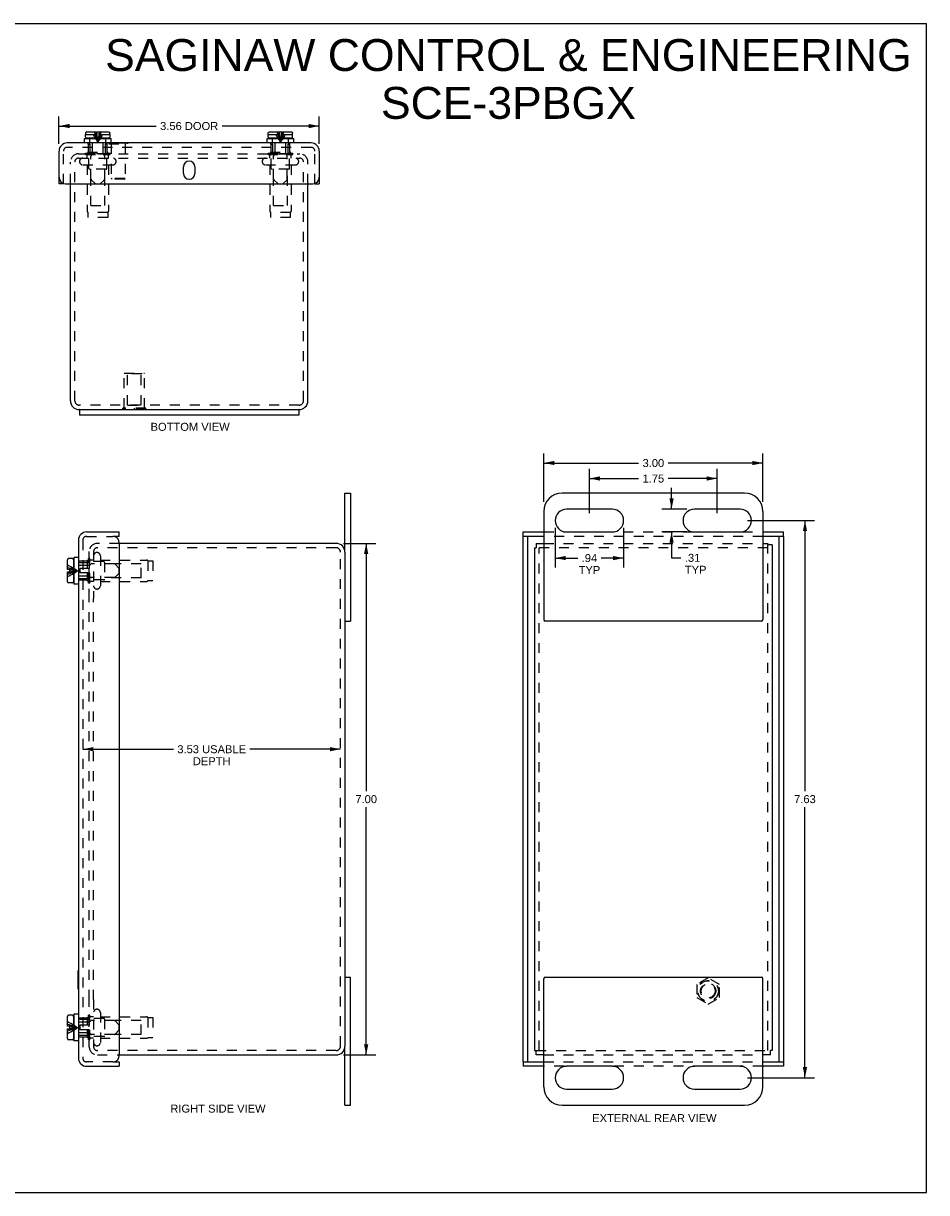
# Model space of a CAD drawing. Header units: inches. Extents: x 0 to 24.7, y 0 to 16.
# Tile 3 of 3: x 12.4 to 24.7, y 0 to 16. Entities that reach past the tile are written whole.
import ezdxf

# ---------------------------------------------------------------- set-up
doc = ezdxf.new("R2010")
doc.units = ezdxf.units.IN
doc.header["$LTSCALE"] = 1.36
doc.header["$MEASUREMENT"] = 0
doc.linetypes.add('HIDDEN', pattern=[0.2, 0.1, -0.1])
doc.layers.get('0').update_dxf_attribs({"linetype": 'CONTINUOUS'})
for name, color, linetype in [('DEFAULT_2', 8, 'HIDDEN'), ('DIMENSIONS', 7, 'CONTINUOUS'), ('DOOR_ASSEMBLY', 7, 'CONTINUOUS')]:
    doc.layers.add(name, color=color, linetype=linetype)
doc.styles.get("Standard").update_dxf_attribs({"font": 'arial.ttf'})
doc.dimstyles.new('DIMSTYLE_2', dxfattribs={"dimtxt": 0.109091, "dimasz": 0.145455, "dimexe": 0.09, "dimexo": 0.07, "dimgap": 0.0375, "dimtad": 0, "dimtih": 1, "dimtoh": 1, "dimzin": 4, "dimdsep": 46, "dimtxsty": 'Standard', "dimblk": '_FILLED', "dimblk1": '_FILLED', "dimblk2": '_FILLED', "dimcen": 0.09, "dimadec": 3, "dimazin": 1, "dimtfac": 1, "dimtdec": 3, "dimtofl": 0, "dimtmove": 0, "dimatfit": 3, "dimldrblk": '_FILLED', "dimfxl": 0, "dimtolj": 1, "dimtzin": 4, "dimarcsym": 0})

# ---------------------------------------------------------------- blocks, each defined once
blk = doc.blocks.new('_FILLED')
at = {"color": 0, "linetype": 'ByBlock'}
blk.add_solid([(0, 0), (-1, 0.2), (-1, -0.2)], dxfattribs=at)
blk = doc.blocks.new('*D3')
at = {"layer": 'DIMENSIONS', "color": 2, "linetype": 'Continuous'}
for p, q in [((12.851, 14.353), (12.851, 14.726)), ((16.414, 14.353), (16.414, 14.726)), ((12.851, 14.595), (14.18, 14.595)), ((16.414, 14.595), (15.085, 14.595))]:
    blk.add_line(p, q, dxfattribs=at)
at = {"layer": 'DIMENSIONS', "color": 2, "linetype": 'Continuous', "xscale": 0.1454545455, "yscale": 0.1454545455, "zscale": 0.1454545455, "rotation": 180}
blk.add_blockref('_FILLED', (12.851, 14.595), dxfattribs=at)
at = {"layer": 'DIMENSIONS', "color": 2, "linetype": 'Continuous', "xscale": 0.1454545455, "yscale": 0.1454545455, "zscale": 0.1454545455}
blk.add_blockref('_FILLED', (16.414, 14.595), dxfattribs=at)
at = {"layer": 'DIMENSIONS', "color": 2, "linetype": 'Continuous', "insert": (14.633, 14.65), "char_height": 0.1091, "width": 0.79527, "attachment_point": 2, "line_spacing_factor": 0.9}
blk.add_mtext('3.56 DOOR', dxfattribs=at)
blk = doc.blocks.new('*D4')
at = {"layer": 'DIMENSIONS', "color": 2, "linetype": 'Continuous'}
for p, q in [((19.487, 9.455), (19.487, 10.115)), ((22.487, 9.455), (22.487, 10.115)), ((19.487, 9.984), (20.784, 9.984)), ((22.487, 9.984), (21.189, 9.984))]:
    blk.add_line(p, q, dxfattribs=at)
at = {"layer": 'DIMENSIONS', "color": 2, "linetype": 'Continuous', "xscale": 0.1454545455, "yscale": 0.1454545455, "zscale": 0.1454545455, "rotation": 180}
blk.add_blockref('_FILLED', (19.487, 9.984), dxfattribs=at)
at = {"layer": 'DIMENSIONS', "color": 2, "linetype": 'Continuous', "xscale": 0.1454545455, "yscale": 0.1454545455, "zscale": 0.1454545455}
blk.add_blockref('_FILLED', (22.487, 9.984), dxfattribs=at)
at = {"layer": 'DIMENSIONS', "color": 2, "linetype": 'Continuous', "insert": (20.987, 10.038), "char_height": 0.1091, "width": 0.29645, "attachment_point": 2, "line_spacing_factor": 0.9}
blk.add_mtext('3.00', dxfattribs=at)
blk = doc.blocks.new('*D5')
at = {"layer": 'DIMENSIONS', "color": 2, "linetype": 'Continuous'}
for p, q in [((19.643, 9.095), (19.643, 8.552)), ((20.58, 9.095), (20.58, 8.552)), ((19.643, 8.683), (19.951, 8.683)), ((20.58, 8.683), (20.272, 8.683))]:
    blk.add_line(p, q, dxfattribs=at)
at = {"layer": 'DIMENSIONS', "color": 2, "linetype": 'Continuous', "xscale": 0.1454545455, "yscale": 0.1454545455, "zscale": 0.1454545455, "rotation": 180}
blk.add_blockref('_FILLED', (19.643, 8.683), dxfattribs=at)
at = {"layer": 'DIMENSIONS', "color": 2, "linetype": 'Continuous', "xscale": 0.1454545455, "yscale": 0.1454545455, "zscale": 0.1454545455}
blk.add_blockref('_FILLED', (20.58, 8.683), dxfattribs=at)
at = {"layer": 'DIMENSIONS', "color": 2, "linetype": 'Continuous', "insert": (20.112, 8.738), "char_height": 0.1091, "width": 0.29564, "attachment_point": 2, "line_spacing_factor": 0.9}
blk.add_mtext('.94\\PTYP', dxfattribs=at)
blk = doc.blocks.new('*D6')
at = {"layer": 'DIMENSIONS', "color": 2, "linetype": 'Continuous'}
for p, q in [((21.236, 9.353), (21.236, 9.644)), ((21.447, 9.353), (21.105, 9.353)), ((21.447, 9.041), (21.105, 9.041)), ((21.236, 9.041), (21.236, 8.686)), ((21.236, 8.686), (21.363, 8.686))]:
    blk.add_line(p, q, dxfattribs=at)
at = {"layer": 'DIMENSIONS', "color": 2, "linetype": 'Continuous', "xscale": 0.1454545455, "yscale": 0.1454545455, "zscale": 0.1454545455}
for p, rotation in [((21.236, 9.353), 270), ((21.236, 9.041), 90)]:
    blk.add_blockref('_FILLED', p, dxfattribs=dict(at, rotation=rotation))
at = {"layer": 'DIMENSIONS', "color": 2, "linetype": 'Continuous', "insert": (21.418, 8.741), "char_height": 0.1091, "width": 0.29564, "attachment_point": 1, "line_spacing_factor": 0.9}
blk.add_mtext('.31\\PTYP', dxfattribs=at)
blk = doc.blocks.new('*D7')
at = {"layer": 'DIMENSIONS', "color": 2, "linetype": 'Continuous'}
for p, q in [((16.747, 8.884), (17.187, 8.884)), ((17.056, 8.884), (17.056, 5.493)), ((17.056, 1.884), (17.056, 5.275)), ((16.747, 1.884), (17.187, 1.884))]:
    blk.add_line(p, q, dxfattribs=at)
at = {"layer": 'DIMENSIONS', "color": 2, "linetype": 'Continuous', "xscale": 0.1454545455, "yscale": 0.1454545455, "zscale": 0.1454545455}
for p, rotation in [((17.056, 8.884), 90), ((17.056, 1.884), 270)]:
    blk.add_blockref('_FILLED', p, dxfattribs=dict(at, rotation=rotation))
at = {"layer": 'DIMENSIONS', "color": 2, "linetype": 'Continuous', "insert": (17.056, 5.439), "char_height": 0.1091, "width": 0.29645, "attachment_point": 2, "line_spacing_factor": 0.9}
blk.add_mtext('7.00', dxfattribs=at)
blk = doc.blocks.new('*D8')
at = {"layer": 'DIMENSIONS', "color": 2, "linetype": 'Continuous'}
for p, q in [((13.177, 6.068), (14.417, 6.068)), ((16.705, 6.068), (15.465, 6.068))]:
    blk.add_line(p, q, dxfattribs=at)
at = {"layer": 'DIMENSIONS', "color": 2, "linetype": 'Continuous', "xscale": 0.1454545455, "yscale": 0.1454545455, "zscale": 0.1454545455, "rotation": 180}
blk.add_blockref('_FILLED', (13.177, 6.068), dxfattribs=at)
at = {"layer": 'DIMENSIONS', "color": 2, "linetype": 'Continuous', "xscale": 0.1454545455, "yscale": 0.1454545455, "zscale": 0.1454545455}
blk.add_blockref('_FILLED', (16.705, 6.068), dxfattribs=at)
at = {"layer": 'DIMENSIONS', "color": 2, "linetype": 'Continuous', "insert": (14.941, 6.122), "char_height": 0.10909, "width": 0.93883, "attachment_point": 2, "line_spacing_factor": 0.9}
blk.add_mtext('3.53 USABLE\\PDEPTH', dxfattribs=at)
blk = doc.blocks.new('*D10')
at = {"layer": 'DIMENSIONS', "color": 2, "linetype": 'Continuous'}
for p, q in [((22.276, 9.197), (23.193, 9.197)), ((23.062, 9.197), (23.062, 5.493)), ((23.062, 1.572), (23.062, 5.275)), ((22.276, 1.572), (23.193, 1.572))]:
    blk.add_line(p, q, dxfattribs=at)
at = {"layer": 'DIMENSIONS', "color": 2, "linetype": 'Continuous', "xscale": 0.1454545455, "yscale": 0.1454545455, "zscale": 0.1454545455}
for p, rotation in [((23.062, 9.197), 90), ((23.062, 1.572), 270)]:
    blk.add_blockref('_FILLED', p, dxfattribs=dict(at, rotation=rotation))
at = {"layer": 'DIMENSIONS', "color": 2, "linetype": 'Continuous', "insert": (23.062, 5.439), "char_height": 0.1091, "width": 0.29645, "attachment_point": 2, "line_spacing_factor": 0.9}
blk.add_mtext('7.63', dxfattribs=at)
blk = doc.blocks.new('*D11')
at = {"layer": 'DIMENSIONS', "color": 2, "linetype": 'Continuous'}
for p, q in [((20.112, 9.299), (20.112, 9.903)), ((20.112, 9.772), (20.784, 9.772)), ((21.862, 9.772), (21.189, 9.772)), ((21.862, 9.299), (21.862, 9.903))]:
    blk.add_line(p, q, dxfattribs=at)
at = {"layer": 'DIMENSIONS', "color": 2, "linetype": 'Continuous', "xscale": 0.1454545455, "yscale": 0.1454545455, "zscale": 0.1454545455, "rotation": 180}
blk.add_blockref('_FILLED', (20.112, 9.772), dxfattribs=at)
at = {"layer": 'DIMENSIONS', "color": 2, "linetype": 'Continuous', "xscale": 0.1454545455, "yscale": 0.1454545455, "zscale": 0.1454545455}
blk.add_blockref('_FILLED', (21.862, 9.772), dxfattribs=at)
at = {"layer": 'DIMENSIONS', "color": 2, "linetype": 'Continuous', "insert": (20.987, 9.826), "char_height": 0.1091, "width": 0.29645, "attachment_point": 2, "line_spacing_factor": 0.9}
blk.add_mtext('1.75', dxfattribs=at)

msp = doc.modelspace()

# ---------------------------------------------------------------- linework, layer by layer
at = {"color": 7, "linetype": 'Continuous'}
for p, q in [((0, 16), (24.7273, 16)), ((24.7273, 0), (24.7273, 16)), ((13.1326, 10.7157), (16.1326, 10.7157)), ((13.1326, 10.7157), (13.1326, 10.6407)), ((16.1326, 10.7157), (16.1326, 10.6407)), ((16.7647, 8.7643), (16.7647, 9.5718)), ((16.7647, 9.5718), (16.8397, 9.5718)), ((19.3616, 8.8243), (19.3836, 8.8243)), ((19.3836, 8.8843), (19.3836, 8.8243)), ((22.5516, 8.8843), (22.5516, 8.8623)), ((22.6116, 8.8623), (22.5516, 8.8623)), ((16.7647, 7.8218), (16.8397, 7.8218)), ((16.7647, 2.9468), (16.8397, 2.9468)), ((16.7647, 1.1968), (16.7647, 2.0043)), ((19.3616, 1.9443), (19.3836, 1.9443)), ((19.3836, 1.8843), (19.3836, 1.9443)), ((22.6116, 1.9443), (22.5896, 1.9443)), ((22.5896, 1.8843), (22.5896, 1.9443)), ((16.7647, 1.1968), (16.8397, 1.1968)), ((0, 0), (24.7273, 0))]:
    msp.add_line(p, q, dxfattribs=at)
at = {"color": 3, "linetype": 'Continuous'}
for p, q in [((13.0076, 10.8357), (13.0076, 13.8037)), ((16.2576, 10.8357), (16.2576, 13.8037)), ((13.1326, 10.7157), (13.1276, 10.7157)), ((16.1326, 10.6407), (13.1326, 10.6407)), ((16.1376, 10.7157), (16.1326, 10.7157)), ((16.8397, 9.5718), (16.8397, 7.8218)), ((22.2366, 9.5718), (19.7366, 9.5718)), ((19.4866, 9.3218), (19.4866, 7.8418)), ((20.4241, 9.3531), (19.7991, 9.3531)), ((22.1741, 9.3531), (21.5491, 9.3531)), ((22.4866, 9.3218), (22.4866, 7.8418)), ((19.7991, 9.0406), (20.4241, 9.0406)), ((21.5491, 9.0406), (22.1741, 9.0406)), ((16.6447, 8.8843), (13.6767, 8.8843)), ((19.3616, 8.8243), (19.3616, 1.9443)), ((19.3836, 8.8843), (19.4866, 8.8843)), ((22.4866, 8.8843), (22.5516, 8.8843)), ((22.6116, 8.8623), (22.6116, 1.9443)), ((16.7647, 8.7643), (16.7647, 2.0043)), ((22.4666, 7.8218), (19.5066, 7.8218)), ((16.8397, 1.1968), (16.8397, 2.9468)), ((19.4866, 1.4468), (19.4866, 2.9268)), ((19.5066, 2.9468), (22.4666, 2.9468)), ((22.4866, 1.4468), (22.4866, 2.9268)), ((13.6767, 1.8843), (16.6447, 1.8843)), ((19.4866, 1.8843), (19.3836, 1.8843)), ((22.5896, 1.8843), (22.4866, 1.8843)), ((20.4241, 1.7281), (19.7991, 1.7281)), ((22.1741, 1.7281), (21.5491, 1.7281)), ((19.7991, 1.4156), (20.4241, 1.4156)), ((21.5491, 1.4156), (22.1741, 1.4156)), ((19.7366, 1.1968), (22.2366, 1.1968))]:
    msp.add_line(p, q, dxfattribs=at)
for centre, radius, start, end in [((13.1276, 10.8357), 0.12, 180, 270), ((16.1376, 10.8357), 0.12, 270, 360), ((19.7366, 9.3218), 0.25, 90, 180), ((22.2366, 9.3218), 0.25, 0, 90), ((19.7991, 9.1968), 0.1562, 90, 270), ((20.4241, 9.1968), 0.1562, 270, 90), ((21.5491, 9.1968), 0.1562, 90, 270), ((22.1741, 9.1968), 0.1562, 270, 90), ((16.6447, 8.7643), 0.12, 0, 90), ((19.5066, 7.8418), 0.02, 180, 270), ((22.4666, 7.8418), 0.02, 270, 360), ((19.5066, 2.9268), 0.02, 90, 180), ((22.4666, 2.9268), 0.02, 0, 90), ((16.6447, 2.0043), 0.12, 270, 360), ((19.7991, 1.5718), 0.1562, 90, 270), ((20.4241, 1.5718), 0.1562, 270, 90), ((21.5491, 1.5718), 0.1562, 90, 270), ((22.1741, 1.5718), 0.1562, 270, 90), ((19.7366, 1.4468), 0.25, 180, 270), ((22.2366, 1.4468), 0.25, 270, 360)]:
    msp.add_arc(centre, radius, start, end, dxfattribs=at)
at = {"layer": 'DEFAULT_2', "color": 8, "linetype": 'HIDDEN'}
for p, q in [((13.0076, 13.8037), (13.0076, 14.1007)), ((13.0676, 10.8357), (13.0676, 14.1007)), ((13.1196, 14.2157), (16.1456, 14.2157)), ((13.1196, 14.1557), (16.1456, 14.1557)), ((13.2126, 14.2077), (13.2126, 14.2257)), ((13.2126, 14.2257), (13.5526, 14.2257)), ((13.2126, 14.2077), (13.5526, 14.2077)), ((13.2366, 14.1557), (13.2366, 14.1977)), ((13.2576, 14.0157), (13.2576, 14.2257)), ((13.5076, 14.0157), (13.5076, 14.2257)), ((13.5286, 14.1557), (13.5286, 14.1977)), ((13.5526, 14.2077), (13.5526, 14.2257)), ((15.7126, 14.2077), (15.7126, 14.2257)), ((15.7126, 14.2257), (16.0526, 14.2257)), ((15.7126, 14.2077), (16.0526, 14.2077)), ((15.7366, 14.1557), (15.7366, 14.1977)), ((15.7576, 14.0157), (15.7576, 14.2257)), ((16.0076, 14.0157), (16.0076, 14.2257)), ((16.0286, 14.1557), (16.0286, 14.1977)), ((16.0526, 14.2077), (16.0526, 14.2257)), ((16.1976, 10.8357), (16.1976, 14.1007)), ((16.2576, 13.8037), (16.2576, 14.1007)), ((13.1789, 14.0632), (13.5864, 14.0632)), ((13.2366, 14.0632), (13.2366, 13.43)), ((13.4976, 14.0057), (13.2676, 14.0057)), ((13.2876, 13.5057), (13.2876, 14.0057)), ((13.4776, 13.5057), (13.4776, 14.0057)), ((13.5286, 14.0632), (13.5286, 13.43)), ((15.6789, 14.0632), (16.0864, 14.0632)), ((15.7366, 14.0632), (15.7366, 13.43)), ((15.9976, 14.0057), (15.7676, 14.0057)), ((15.7876, 13.5057), (15.7876, 14.0057)), ((15.9776, 13.5057), (15.9776, 14.0057)), ((16.0286, 14.0632), (16.0286, 13.43)), ((13.2876, 13.5057), (13.4776, 13.5057)), ((15.7876, 13.5057), (15.9776, 13.5057)), ((13.2476, 13.4122), (13.2476, 13.3432)), ((13.5176, 13.4122), (13.2476, 13.4122)), ((13.5176, 13.3432), (13.2476, 13.3432)), ((13.5176, 13.4122), (13.5176, 13.3432)), ((16.0176, 13.4122), (15.7476, 13.4122)), ((15.7476, 13.4122), (15.7476, 13.3432)), ((16.0176, 13.3432), (15.7476, 13.3432)), ((16.0176, 13.4122), (16.0176, 13.3432)), ((13.7426, 11.2153), (14.0226, 11.2153)), ((13.7426, 10.7363), (13.7426, 11.2153)), ((13.7876, 11.2053), (13.7776, 11.2153)), ((13.9776, 11.2053), (13.7876, 11.2053)), ((13.7876, 10.7778), (13.7876, 11.2053)), ((13.9776, 11.2053), (13.9876, 11.2153)), ((13.9776, 10.7778), (13.9776, 11.2053)), ((14.0226, 10.7363), (14.0226, 11.2153)), ((16.1376, 10.7757), (13.1276, 10.7757)), ((14.0386, 10.7363), (13.7266, 10.7363)), ((13.7266, 10.7153), (13.7266, 10.7363)), ((13.7876, 10.7778), (13.9776, 10.7778)), ((13.8826, 10.7153), (13.8826, 10.7363)), ((14.0386, 10.7153), (14.0386, 10.7363)), ((14.0386, 10.7153), (13.7266, 10.7153)), ((13.6767, 8.8843), (13.3767, 8.8843)), ((13.3797, 8.8243), (13.3767, 8.8243)), ((16.6447, 8.8243), (13.3797, 8.8243)), ((22.5516, 8.8243), (19.3836, 8.8243)), ((19.4216, 1.9443), (19.4216, 8.8243)), ((19.4866, 8.8843), (22.4866, 8.8843)), ((22.5516, 1.9443), (22.5516, 8.8623)), ((13.2547, 8.3393), (13.2547, 8.6793)), ((13.2727, 8.6793), (13.2547, 8.6793)), ((13.2647, 8.1282), (13.2647, 8.7723)), ((13.2727, 8.3393), (13.2727, 8.6793)), ((13.3247, 8.6553), (13.2827, 8.6553)), ((13.3247, 8.7723), (13.3247, 8.1282)), ((13.4172, 8.7131), (13.4172, 8.3056)), ((13.4172, 8.6553), (14.0504, 8.6553)), ((14.0682, 8.6443), (14.0682, 8.3743)), ((14.0682, 8.6443), (14.1372, 8.6443)), ((14.1372, 8.6443), (14.1372, 8.3743)), ((16.7047, 2.0043), (16.7047, 8.7643)), ((13.4647, 8.6343), (13.2547, 8.6343)), ((13.4747, 8.6243), (13.4747, 8.3943)), ((13.9747, 8.6043), (13.4747, 8.6043)), ((13.9747, 8.4143), (13.9747, 8.6043)), ((13.4647, 8.3843), (13.2547, 8.3843)), ((13.2727, 8.3393), (13.2547, 8.3393)), ((13.3247, 8.3633), (13.2827, 8.3633)), ((13.4172, 8.3633), (14.0504, 8.3633)), ((13.9747, 8.4143), (13.4747, 8.4143)), ((14.0682, 8.3743), (14.1372, 8.3743)), ((13.2647, 2.6406), (13.2647, 8.1281)), ((13.3247, 2.6406), (13.3247, 8.1281)), ((21.7366, 2.9395), (21.5806, 2.8494)), ((21.8926, 2.8494), (21.7366, 2.9395)), ((21.5806, 2.8494), (21.5806, 2.6693)), ((21.8926, 2.6693), (21.8926, 2.8494)), ((13.2647, 1.9963), (13.2647, 2.6405)), ((13.3247, 2.6405), (13.3247, 1.9963)), ((21.5806, 2.6693), (21.7366, 2.5792)), ((21.7366, 2.5792), (21.8926, 2.6693)), ((13.2727, 2.4293), (13.2547, 2.4293)), ((13.2547, 2.0893), (13.2547, 2.4293)), ((13.2727, 2.0893), (13.2727, 2.4293)), ((13.3247, 2.4053), (13.2827, 2.4053)), ((13.4172, 2.4631), (13.4172, 2.0556)), ((13.4172, 2.4053), (14.0504, 2.4053)), ((13.4647, 2.3843), (13.2547, 2.3843)), ((13.4747, 2.3743), (13.4747, 2.1443)), ((13.9747, 2.3543), (13.4747, 2.3543)), ((13.9747, 2.1643), (13.9747, 2.3543)), ((14.0682, 2.3943), (14.1372, 2.3943)), ((14.0682, 2.3943), (14.0682, 2.1243)), ((14.1372, 2.3943), (14.1372, 2.1243)), ((13.4647, 2.1343), (13.2547, 2.1343)), ((13.2727, 2.0893), (13.2547, 2.0893)), ((13.3247, 2.1133), (13.2827, 2.1133)), ((13.4172, 2.1133), (14.0504, 2.1133)), ((13.9747, 2.1643), (13.4747, 2.1643)), ((14.0682, 2.1243), (14.1372, 2.1243)), ((13.3767, 1.9443), (13.3797, 1.9443)), ((16.6447, 1.9443), (13.3797, 1.9443)), ((19.3836, 1.9443), (22.5896, 1.9443)), ((13.3767, 1.8843), (13.6767, 1.8843)), ((19.4866, 1.8843), (22.4866, 1.8843))]:
    msp.add_line(p, q, dxfattribs=at)
for radius in [0.1421, 0.14, 0.105, 0.095]:
    msp.add_circle((21.7366, 2.7593), radius, dxfattribs=at)
for centre, radius, start, end in [((13.1196, 14.1037), 0.112, 90, 180), ((13.1196, 14.1037), 0.052, 90, 180), ((13.1789, 14.1094), 0.0462, 90, 270), ((13.2266, 14.1977), 0.01, 0, 90), ((13.5386, 14.1977), 0.01, 90, 180), ((13.5864, 14.1094), 0.0462, 270, 90), ((15.6789, 14.1094), 0.0462, 90, 270), ((15.7266, 14.1977), 0.01, 0, 90), ((16.0386, 14.1977), 0.01, 90, 180), ((16.0864, 14.1094), 0.0462, 270, 90), ((16.1456, 14.1037), 0.112, 0, 90), ((16.1456, 14.1037), 0.052, 0, 90), ((13.2676, 14.0157), 0.01, 180, 270), ((13.4976, 14.0157), 0.01, 270, 360), ((15.7676, 14.0157), 0.01, 180, 270), ((15.9976, 14.0157), 0.01, 270, 360), ((13.2566, 13.43), 0.02, 180, 243.25632), ((13.5086, 13.43), 0.02, 296.74368, 360), ((15.7566, 13.43), 0.02, 180, 243.25632), ((16.0086, 13.43), 0.02, 296.74368, 360), ((13.1276, 10.8357), 0.06, 180, 270), ((16.1376, 10.8357), 0.06, 270, 360), ((13.3767, 8.7723), 0.112, 90, 180), ((13.3767, 8.7723), 0.052, 90, 180), ((16.6447, 8.7643), 0.06, 0, 90), ((13.2827, 8.6653), 0.01, 180.00004, 270), ((13.371, 8.7131), 0.0462, 0, 180), ((14.0504, 8.6353), 0.02, 26.74368, 90), ((13.4647, 8.6243), 0.01, 359.99997, 90), ((13.2827, 8.3533), 0.01, 90, 179.99996), ((13.4647, 8.3943), 0.01, 270, 0.00003), ((14.0504, 8.3833), 0.02, 270, 333.25632), ((13.371, 8.3056), 0.0462, 180, 360), ((13.2827, 2.4153), 0.01, 180.00004, 270), ((13.371, 2.4631), 0.0462, 0, 180), ((14.0504, 2.3853), 0.02, 26.74368, 90), ((13.4647, 2.3743), 0.01, 359.99997, 90), ((13.2827, 2.1033), 0.01, 90, 179.99996), ((13.4647, 2.1443), 0.01, 270, 0.00003), ((14.0504, 2.1333), 0.02, 270, 333.25632), ((13.3767, 1.9963), 0.112, 180, 270), ((13.371, 2.0556), 0.0462, 180, 360), ((13.3767, 1.9963), 0.052, 180, 270), ((16.6447, 2.0043), 0.06, 270, 360)]:
    msp.add_arc(centre, radius, start, end, dxfattribs=at)
at = {"layer": 'DOOR_ASSEMBLY', "color": 7, "linetype": 'Continuous'}
for p, q in [((13.2016, 14.3637), (13.2016, 14.4262)), ((13.2016, 14.4262), (13.5636, 14.4262)), ((13.2156, 14.4462), (13.2156, 14.4812)), ((13.2156, 14.4812), (13.2164, 14.4812)), ((13.2164, 14.4812), (13.2164, 14.4992)), ((13.5346, 14.4312), (13.2306, 14.4312)), ((13.2315, 14.5142), (13.5337, 14.5142)), ((13.3096, 14.4262), (13.3096, 14.4312)), ((13.4556, 14.4262), (13.4556, 14.4312)), ((13.5488, 14.4812), (13.5488, 14.4992)), ((13.5488, 14.4812), (13.5496, 14.4812)), ((13.5496, 14.4462), (13.5496, 14.4812)), ((13.5636, 14.3637), (13.5636, 14.4262)), ((15.7016, 14.3637), (15.7016, 14.4262)), ((15.7016, 14.4262), (16.0636, 14.4262)), ((15.7156, 14.4462), (15.7156, 14.4812)), ((15.7156, 14.4812), (15.7164, 14.4812)), ((15.7164, 14.4812), (15.7164, 14.4992)), ((16.0346, 14.4312), (15.7306, 14.4312)), ((15.7315, 14.5142), (16.0337, 14.5142)), ((15.8096, 14.4262), (15.8096, 14.4312)), ((15.9556, 14.4262), (15.9556, 14.4312)), ((16.0488, 14.4812), (16.0488, 14.4992)), ((16.0488, 14.4812), (16.0496, 14.4812)), ((16.0496, 14.4462), (16.0496, 14.4812)), ((16.0636, 14.3637), (16.0636, 14.4262)), ((13.5636, 14.3677), (13.7894, 14.3677)), ((13.7894, 14.3677), (13.7894, 14.3637)), ((12.9114, 13.8037), (12.8514, 13.8037)), ((16.3539, 13.8037), (16.4139, 13.8037)), ((13.6767, 8.9806), (13.5867, 8.9806)), ((13.6767, 8.9806), (13.6767, 9.0406)), ((19.2053, 8.9806), (19.2053, 9.0406)), ((19.4866, 8.9806), (19.2053, 8.9806)), ((19.2653, 8.9806), (19.2653, 1.7881)), ((22.7678, 8.9806), (22.4866, 8.9806)), ((22.7078, 1.7881), (22.7078, 8.9806)), ((22.7678, 8.9806), (22.7678, 9.0406)), ((12.9662, 8.5258), (12.9662, 8.6613)), ((13.0342, 8.6763), (12.9812, 8.6763)), ((13.0492, 8.6613), (13.0492, 8.3573)), ((13.0542, 8.6903), (13.0542, 8.3283)), ((13.1167, 8.6903), (13.0542, 8.6903)), ((12.9992, 8.5258), (12.9662, 8.5258)), ((12.9662, 8.3573), (12.9662, 8.4928)), ((12.9662, 8.4928), (12.9992, 8.4928)), ((12.9992, 8.4928), (12.9992, 8.5258)), ((13.0542, 8.5823), (13.0492, 8.5823)), ((13.0342, 8.3423), (12.9812, 8.3423)), ((13.0542, 8.4363), (13.0492, 8.4363)), ((13.1167, 8.3283), (13.0542, 8.3283)), ((13.1127, 3.0411), (13.1167, 3.0411)), ((13.1127, 2.7851), (13.1127, 3.0411)), ((13.1127, 2.7851), (13.1167, 2.7851)), ((12.9662, 2.2758), (12.9662, 2.4113)), ((13.0342, 2.4263), (12.9812, 2.4263)), ((13.0492, 2.4113), (13.0492, 2.1073)), ((13.1167, 2.4403), (13.0542, 2.4403)), ((13.0542, 2.4403), (13.0542, 2.0783)), ((12.9992, 2.2758), (12.9662, 2.2758)), ((12.9662, 2.2428), (12.9992, 2.2428)), ((12.9662, 2.1073), (12.9662, 2.2428)), ((12.9992, 2.2428), (12.9992, 2.2758)), ((13.0542, 2.3323), (13.0492, 2.3323)), ((13.0342, 2.0923), (12.9812, 2.0923)), ((13.0542, 2.1863), (13.0492, 2.1863)), ((13.1167, 2.0783), (13.0542, 2.0783)), ((13.5867, 1.7881), (13.6767, 1.7881)), ((13.6767, 1.7881), (13.6767, 1.7281)), ((19.2053, 1.7881), (19.4866, 1.7881)), ((19.2053, 1.7881), (19.2053, 1.7281)), ((22.4866, 1.7881), (22.7678, 1.7881)), ((22.7678, 1.7881), (22.7678, 1.7281))]:
    msp.add_line(p, q, dxfattribs=at)
at = {"layer": 'DOOR_ASSEMBLY', "color": 8, "linetype": 'HIDDEN'}
for p, q in [((13.2164, 14.4812), (13.35, 14.4812)), ((13.2176, 14.5049), (13.2176, 14.5049)), ((13.2182, 14.5063), (13.2182, 14.5062)), ((13.219, 14.5075), (13.219, 14.5075)), ((13.2199, 14.5087), (13.2199, 14.5087)), ((13.2209, 14.5098), (13.2209, 14.5098)), ((13.222, 14.5108), (13.222, 14.5108)), ((13.2232, 14.5117), (13.2232, 14.5117)), ((13.2244, 14.5124), (13.2244, 14.5124)), ((13.2258, 14.513), (13.2258, 14.513)), ((13.23, 14.5141), (13.2286, 14.5139)), ((13.2726, 14.3462), (13.2726, 14.4262)), ((13.3096, 14.2184), (13.3096, 14.4262)), ((13.337, 14.4456), (13.3475, 14.4282)), ((13.4176, 14.4863), (13.4152, 14.4812)), ((13.4152, 14.4812), (13.5488, 14.4812)), ((13.4282, 14.4456), (13.4177, 14.4282)), ((13.4556, 14.2184), (13.4556, 14.4262)), ((13.4926, 14.3462), (13.4926, 14.4262)), ((13.5395, 14.513), (13.5395, 14.513)), ((13.5408, 14.5124), (13.5408, 14.5124)), ((13.5421, 14.5117), (13.5421, 14.5117)), ((13.5433, 14.5108), (13.5433, 14.5108)), ((13.5444, 14.5098), (13.5444, 14.5098)), ((13.5454, 14.5087), (13.5454, 14.5087)), ((13.5463, 14.5075), (13.5463, 14.5075)), ((13.547, 14.5062), (13.547, 14.5063)), ((13.5477, 14.5049), (13.5477, 14.5049)), ((13.5487, 14.5006), (13.5485, 14.5021)), ((15.7164, 14.4812), (15.85, 14.4812)), ((15.7176, 14.5049), (15.7176, 14.5049)), ((15.7182, 14.5063), (15.7182, 14.5062)), ((15.719, 14.5075), (15.719, 14.5075)), ((15.7199, 14.5087), (15.7199, 14.5087)), ((15.7209, 14.5098), (15.7209, 14.5098)), ((15.722, 14.5108), (15.722, 14.5108)), ((15.7232, 14.5117), (15.7232, 14.5117)), ((15.7244, 14.5124), (15.7244, 14.5124)), ((15.7258, 14.513), (15.7258, 14.513)), ((15.73, 14.5141), (15.7286, 14.5139)), ((15.7726, 14.3462), (15.7726, 14.4262)), ((15.8096, 14.2184), (15.8096, 14.4262)), ((15.837, 14.4456), (15.8475, 14.4282)), ((15.9176, 14.4863), (15.9152, 14.4812)), ((15.9152, 14.4812), (16.0488, 14.4812)), ((15.9282, 14.4456), (15.9177, 14.4282)), ((15.9556, 14.2184), (15.9556, 14.4262)), ((15.9926, 14.3462), (15.9926, 14.4262)), ((16.0352, 14.5141), (16.0352, 14.5141)), ((16.0395, 14.513), (16.0395, 14.513)), ((16.0408, 14.5124), (16.0408, 14.5124)), ((16.0421, 14.5117), (16.0421, 14.5117)), ((16.0433, 14.5108), (16.0433, 14.5108)), ((16.0444, 14.5098), (16.0444, 14.5098)), ((16.0454, 14.5087), (16.0454, 14.5087)), ((16.0463, 14.5075), (16.0463, 14.5075)), ((16.047, 14.5062), (16.047, 14.5063)), ((16.0477, 14.5049), (16.0477, 14.5049)), ((16.0487, 14.5006), (16.0485, 14.5021)), ((12.9114, 13.8037), (12.9114, 14.2517)), ((16.3019, 14.3037), (12.9634, 14.3037)), ((13.2526, 14.3462), (13.2526, 14.3637)), ((13.2526, 14.3462), (13.2768, 14.3462)), ((13.2561, 14.2387), (13.2561, 14.3462)), ((13.2768, 14.2162), (13.2768, 14.3462)), ((13.4885, 14.2162), (13.4885, 14.3462)), ((13.4885, 14.3462), (13.5126, 14.3462)), ((13.5091, 14.2387), (13.5091, 14.3462)), ((13.5126, 14.3462), (13.5126, 14.3637)), ((13.5334, 14.3677), (13.5334, 14.3497)), ((13.5636, 14.3677), (13.5334, 14.3677)), ((13.5334, 14.3497), (13.7894, 14.3497)), ((13.5674, 14.3497), (13.5674, 13.8777)), ((13.7554, 14.3497), (13.7554, 13.8777)), ((13.7894, 14.3637), (13.7894, 14.3497)), ((15.7526, 14.3462), (15.7526, 14.3637)), ((15.7526, 14.3462), (15.7768, 14.3462)), ((15.7561, 14.2387), (15.7561, 14.3462)), ((15.7768, 14.2162), (15.7768, 14.3462)), ((15.9885, 14.2162), (15.9885, 14.3462)), ((15.9885, 14.3462), (16.0126, 14.3462)), ((16.0091, 14.2387), (16.0091, 14.3462)), ((16.0126, 14.3462), (16.0126, 14.3637)), ((16.3539, 13.8037), (16.3539, 14.2517)), ((13.2428, 14.2387), (13.2508, 14.2309)), ((13.2428, 14.2387), (13.5224, 14.2387)), ((13.2508, 14.2309), (13.2585, 14.2234)), ((13.2585, 14.2234), (13.2659, 14.2162)), ((13.4993, 14.2162), (13.2659, 14.2162)), ((13.2886, 13.8714), (13.2886, 14.185)), ((13.3052, 14.2078), (13.293, 14.1956)), ((13.46, 14.2078), (13.4722, 14.1956)), ((13.4766, 13.8714), (13.4766, 14.185)), ((13.4993, 14.2162), (13.5068, 14.2234)), ((13.5068, 14.2234), (13.5145, 14.2309)), ((13.5145, 14.2309), (13.5224, 14.2387)), ((15.7428, 14.2387), (16.0224, 14.2387)), ((15.7428, 14.2387), (15.7508, 14.2309)), ((15.7508, 14.2309), (15.7585, 14.2234)), ((15.7585, 14.2234), (15.7659, 14.2162)), ((15.9993, 14.2162), (15.7659, 14.2162)), ((15.7886, 13.8714), (15.7886, 14.185)), ((15.8052, 14.2078), (15.793, 14.1956)), ((15.96, 14.2078), (15.9722, 14.1956)), ((15.9766, 13.8714), (15.9766, 14.185)), ((15.9993, 14.2162), (16.0068, 14.2234)), ((16.0068, 14.2234), (16.0145, 14.2309)), ((16.0145, 14.2309), (16.0224, 14.2387)), ((13.3496, 13.8042), (13.293, 13.8608)), ((13.3496, 13.8042), (13.4156, 13.8042)), ((13.4156, 13.8042), (13.4722, 13.8608)), ((13.5774, 13.8677), (13.5674, 13.8777)), ((13.7554, 13.8777), (13.5674, 13.8777)), ((13.7454, 13.8677), (13.5774, 13.8677)), ((13.7454, 13.8677), (13.7554, 13.8777)), ((15.8496, 13.8042), (15.793, 13.8608)), ((15.8496, 13.8042), (15.9156, 13.8042)), ((15.9156, 13.8042), (15.9722, 13.8608)), ((13.2287, 8.9806), (13.5867, 8.9806)), ((19.4866, 9.0406), (22.4866, 9.0406)), ((22.4866, 8.9806), (19.4866, 8.9806)), ((13.1767, 8.9286), (13.1767, 1.8401)), ((13.2417, 8.5393), (13.2417, 8.6523)), ((13.2642, 8.6298), (13.2417, 8.6523)), ((13.0348, 8.5187), (13.0522, 8.5166)), ((13.0348, 8.4999), (13.0522, 8.5021)), ((13.2642, 8.6193), (13.0542, 8.6193)), ((13.262, 8.5823), (13.0542, 8.5823)), ((13.2417, 8.6393), (13.1167, 8.6393)), ((13.1342, 8.5393), (13.1342, 8.4793)), ((13.2642, 8.5393), (13.1342, 8.5393)), ((13.2642, 8.6298), (13.2642, 8.5393)), ((13.2726, 8.5867), (13.2848, 8.599)), ((13.609, 8.6033), (13.2954, 8.6033)), ((13.6762, 8.5423), (13.6196, 8.599)), ((13.6762, 8.4763), (13.6762, 8.5423)), ((13.262, 8.4363), (13.0542, 8.4363)), ((13.2642, 8.3993), (13.0542, 8.3993)), ((13.2417, 8.3793), (13.1167, 8.3793)), ((13.2642, 8.4793), (13.1342, 8.4793)), ((13.2417, 8.3663), (13.2417, 8.4793)), ((13.2642, 8.3888), (13.2417, 8.3663)), ((13.2642, 8.4793), (13.2642, 8.3888)), ((13.2726, 8.432), (13.2848, 8.4197)), ((13.609, 8.4153), (13.2954, 8.4153)), ((13.6762, 8.4763), (13.6196, 8.4197)), ((13.2642, 2.3798), (13.2417, 2.4023)), ((13.2417, 2.2893), (13.2417, 2.4023)), ((13.0348, 2.2687), (13.0522, 2.2666)), ((13.0348, 2.2499), (13.0522, 2.2521)), ((13.2642, 2.3693), (13.0542, 2.3693)), ((13.262, 2.3323), (13.0542, 2.3323)), ((13.2417, 2.3893), (13.1167, 2.3893)), ((13.2642, 2.2893), (13.1342, 2.2893)), ((13.1342, 2.2893), (13.1342, 2.2293)), ((13.2642, 2.3798), (13.2642, 2.2893)), ((13.2726, 2.3367), (13.2848, 2.349)), ((13.609, 2.3533), (13.2954, 2.3533)), ((13.6762, 2.2923), (13.6196, 2.349)), ((13.6762, 2.2263), (13.6762, 2.2923)), ((13.262, 2.1863), (13.0542, 2.1863)), ((13.2642, 2.1493), (13.0542, 2.1493)), ((13.2417, 2.1293), (13.1167, 2.1293)), ((13.2642, 2.2293), (13.1342, 2.2293)), ((13.2417, 2.1163), (13.2417, 2.2293)), ((13.2642, 2.1388), (13.2417, 2.1163)), ((13.2642, 2.2293), (13.2642, 2.1388)), ((13.2726, 2.182), (13.2848, 2.1697)), ((13.609, 2.1653), (13.2954, 2.1653)), ((13.6762, 2.2263), (13.6196, 2.1697)), ((13.5867, 1.7881), (13.2287, 1.7881)), ((19.4866, 1.7881), (22.4866, 1.7881)), ((22.4866, 1.7281), (19.4866, 1.7281))]:
    msp.add_line(p, q, dxfattribs=at)
at = {"layer": 'DOOR_ASSEMBLY', "color": 3, "linetype": 'Continuous'}
for p, q in [((12.8514, 13.8037), (12.8514, 14.2517)), ((16.3019, 14.3637), (12.9634, 14.3637)), ((16.4139, 14.2517), (16.4139, 13.8037)), ((14.5545, 13.9443), (14.5545, 14.0381)), ((14.7108, 14.0381), (14.7108, 13.9443)), ((12.9414, 13.8037), (16.3239, 13.8037)), ((13.2287, 9.0406), (13.6767, 9.0406)), ((19.2053, 9.0406), (19.4866, 9.0406)), ((19.2053, 1.7881), (19.2053, 8.9806)), ((22.4866, 9.0406), (22.7678, 9.0406)), ((22.7678, 8.9806), (22.7678, 1.7881)), ((13.1167, 8.9286), (13.1167, 1.8401)), ((13.6767, 8.8906), (13.6767, 1.8781)), ((13.2287, 1.7281), (13.6767, 1.7281)), ((19.4866, 1.7281), (19.2053, 1.7281)), ((22.7678, 1.7281), (22.4866, 1.7281))]:
    msp.add_line(p, q, dxfattribs=at)
at = {"layer": 'DOOR_ASSEMBLY', "color": 7, "linetype": 'Continuous'}
for points in [[(13.2164, 14.4992), (13.2165, 14.5006), (13.2167, 14.5021), (13.2171, 14.5035), (13.2176, 14.5049), (13.2182, 14.5062), (13.219, 14.5075), (13.2199, 14.5087), (13.2209, 14.5098), (13.222, 14.5108), (13.2232, 14.5117), (13.2244, 14.5124), (13.2258, 14.513), (13.2272, 14.5135), (13.2286, 14.5139), (13.23, 14.5141), (13.2315, 14.5142)], [(13.5337, 14.5142), (13.5352, 14.5141), (13.5367, 14.5139), (13.5381, 14.5135), (13.5395, 14.513), (13.5408, 14.5124), (13.5421, 14.5117), (13.5433, 14.5108), (13.5444, 14.5098), (13.5454, 14.5087), (13.5463, 14.5075), (13.547, 14.5063), (13.5477, 14.5049), (13.5482, 14.5035), (13.5485, 14.5021), (13.5487, 14.5006), (13.5488, 14.4992)], [(15.7164, 14.4992), (15.7165, 14.5006), (15.7167, 14.5021), (15.7171, 14.5035), (15.7176, 14.5049), (15.7182, 14.5062), (15.719, 14.5075), (15.7199, 14.5087), (15.7209, 14.5098), (15.722, 14.5108), (15.7232, 14.5117), (15.7244, 14.5124), (15.7258, 14.513), (15.7272, 14.5135), (15.7286, 14.5139), (15.73, 14.5141), (15.7315, 14.5142)], [(16.0337, 14.5142), (16.0352, 14.5141), (16.0367, 14.5139), (16.0381, 14.5135), (16.0395, 14.513), (16.0408, 14.5124), (16.0421, 14.5117), (16.0433, 14.5108), (16.0444, 14.5098), (16.0454, 14.5087), (16.0463, 14.5075), (16.047, 14.5063), (16.0477, 14.5049), (16.0482, 14.5035), (16.0485, 14.5021), (16.0487, 14.5006), (16.0488, 14.4992)]]:
    msp.add_lwpolyline(points, dxfattribs=at)
at = {"layer": 'DOOR_ASSEMBLY', "color": 8, "linetype": 'HIDDEN'}
for points in [[(13.3179, 14.4812), (13.3272, 14.4633), (13.337, 14.4456)], [(13.35, 14.4812), (13.3476, 14.4863), (13.3452, 14.4916), (13.3428, 14.4971), (13.3404, 14.5026), (13.338, 14.5083), (13.3356, 14.5142)], [(13.3446, 14.4812), (13.35, 14.4633), (13.3558, 14.4456), (13.362, 14.4282), (13.3685, 14.411), (13.3754, 14.394), (13.3826, 14.3772)], [(13.3475, 14.4282), (13.3586, 14.411), (13.3703, 14.394), (13.3826, 14.3772)], [(13.355, 14.5142), (13.3587, 14.4904), (13.3628, 14.467), (13.3672, 14.444), (13.372, 14.4214), (13.3771, 14.3991), (13.3826, 14.3772)], [(13.3661, 14.5142), (13.3683, 14.4904), (13.3708, 14.467), (13.3734, 14.444)], [(13.3734, 14.444), (13.3763, 14.4214), (13.3793, 14.3991), (13.3826, 14.3772)], [(13.4103, 14.5142), (13.4066, 14.4904), (13.4025, 14.467), (13.3981, 14.444), (13.3933, 14.4214), (13.3881, 14.3991), (13.3826, 14.3772)], [(13.4207, 14.4812), (13.4152, 14.4633), (13.4094, 14.4456), (13.4033, 14.4282), (13.3967, 14.411), (13.3899, 14.394), (13.3826, 14.3772)], [(13.3918, 14.444), (13.389, 14.4214), (13.3859, 14.3991), (13.3826, 14.3772)], [(13.4177, 14.4282), (13.4066, 14.411), (13.3949, 14.394), (13.3826, 14.3772)], [(13.3991, 14.5142), (13.3969, 14.4904), (13.3945, 14.467), (13.3918, 14.444)], [(13.4176, 14.4863), (13.42, 14.4916), (13.4224, 14.4971), (13.4248, 14.5026), (13.4272, 14.5083), (13.4296, 14.5142)], [(13.4474, 14.4812), (13.4381, 14.4633), (13.4282, 14.4456)], [(15.8179, 14.4812), (15.8272, 14.4633), (15.837, 14.4456)], [(15.85, 14.4812), (15.8476, 14.4863), (15.8452, 14.4916), (15.8428, 14.4971), (15.8404, 14.5026), (15.838, 14.5083), (15.8356, 14.5142)], [(15.8446, 14.4812), (15.85, 14.4633), (15.8558, 14.4456), (15.862, 14.4282), (15.8685, 14.411), (15.8754, 14.394), (15.8826, 14.3772)], [(15.8475, 14.4282), (15.8586, 14.411), (15.8703, 14.394), (15.8826, 14.3772)], [(15.855, 14.5142), (15.8587, 14.4904), (15.8628, 14.467), (15.8672, 14.444), (15.872, 14.4214), (15.8771, 14.3991), (15.8826, 14.3772)], [(15.8661, 14.5142), (15.8683, 14.4904), (15.8708, 14.467), (15.8734, 14.444)], [(15.8734, 14.444), (15.8763, 14.4214), (15.8793, 14.3991), (15.8826, 14.3772)], [(15.9103, 14.5142), (15.9066, 14.4904), (15.9025, 14.467), (15.8981, 14.444), (15.8933, 14.4214), (15.8881, 14.3991), (15.8826, 14.3772)], [(15.9207, 14.4812), (15.9152, 14.4633), (15.9094, 14.4456), (15.9033, 14.4282), (15.8967, 14.411), (15.8899, 14.394), (15.8826, 14.3772)], [(15.8918, 14.444), (15.889, 14.4214), (15.8859, 14.3991), (15.8826, 14.3772)], [(15.9177, 14.4282), (15.9066, 14.411), (15.8949, 14.394), (15.8826, 14.3772)], [(15.8991, 14.5142), (15.8969, 14.4904), (15.8945, 14.467), (15.8918, 14.444)], [(15.9176, 14.4863), (15.92, 14.4916), (15.9224, 14.4971), (15.9248, 14.5026), (15.9272, 14.5083), (15.9296, 14.5142)], [(15.9474, 14.4812), (15.9381, 14.4633), (15.9282, 14.4456)], [(12.9662, 8.5893), (12.99, 8.5786), (13.0134, 8.5668), (13.0364, 8.554)], [(12.9662, 8.5563), (12.99, 8.55), (13.0134, 8.5431), (13.0364, 8.5356), (13.059, 8.5274), (13.0813, 8.5187), (13.1032, 8.5093)], [(12.9662, 8.537), (12.99, 8.5333), (13.0134, 8.5292), (13.0364, 8.5248), (13.059, 8.52), (13.0813, 8.5148), (13.1032, 8.5093)], [(12.9662, 8.4817), (12.99, 8.4854), (13.0134, 8.4895), (13.0364, 8.4939), (13.059, 8.4987), (13.0813, 8.5038), (13.1032, 8.5093)], [(12.9662, 8.4623), (12.99, 8.4687), (13.0134, 8.4756), (13.0364, 8.4831)], [(12.9992, 8.5227), (13.0171, 8.5208), (13.0348, 8.5187)], [(12.9992, 8.496), (13.0171, 8.4979), (13.0348, 8.4999)], [(13.0364, 8.554), (13.059, 8.5401), (13.0813, 8.5253), (13.1032, 8.5093)], [(13.0364, 8.4647), (13.059, 8.4785), (13.0813, 8.4934), (13.1032, 8.5093)], [(13.0364, 8.4831), (13.059, 8.4912), (13.0813, 8.5), (13.1032, 8.5093)], [(13.0522, 8.5166), (13.0694, 8.5143), (13.0864, 8.5119), (13.1032, 8.5093)], [(13.0522, 8.5021), (13.0694, 8.5044), (13.0864, 8.5068), (13.1032, 8.5093)], [(12.9662, 8.4293), (12.99, 8.4401), (13.0134, 8.4519), (13.0364, 8.4647)], [(12.9662, 2.3393), (12.99, 2.3286), (13.0134, 2.3168), (13.0364, 2.304)], [(12.9662, 2.3063), (12.99, 2.3), (13.0134, 2.2931), (13.0364, 2.2856), (13.059, 2.2774), (13.0813, 2.2687), (13.1032, 2.2593)], [(12.9662, 2.287), (12.99, 2.2833), (13.0134, 2.2792), (13.0364, 2.2748), (13.059, 2.27), (13.0813, 2.2648), (13.1032, 2.2593)], [(12.9662, 2.2317), (12.99, 2.2354), (13.0134, 2.2395), (13.0364, 2.2439), (13.059, 2.2487), (13.0813, 2.2538), (13.1032, 2.2593)], [(12.9662, 2.2123), (12.99, 2.2187), (13.0134, 2.2256), (13.0364, 2.2331), (13.059, 2.2412), (13.0813, 2.25), (13.1032, 2.2593)], [(12.9992, 2.2727), (13.0171, 2.2708), (13.0348, 2.2687)], [(12.9992, 2.246), (13.0171, 2.2479), (13.0348, 2.2499)], [(13.0364, 2.304), (13.059, 2.2901), (13.0813, 2.2753), (13.1032, 2.2593)], [(13.0364, 2.2147), (13.059, 2.2285), (13.0813, 2.2434), (13.1032, 2.2593)], [(13.0522, 2.2666), (13.0694, 2.2643), (13.0864, 2.2619), (13.1032, 2.2593)], [(13.0522, 2.2521), (13.0694, 2.2544), (13.0864, 2.2568), (13.1032, 2.2593)], [(12.9662, 2.1793), (12.99, 2.1901), (13.0134, 2.2019), (13.0364, 2.2147)]]:
    msp.add_lwpolyline(points, dxfattribs=at)
at = {"layer": 'DOOR_ASSEMBLY', "color": 7, "linetype": 'Continuous'}
for centre, start, end in [((13.2306, 14.4462), 180, 270), ((13.5346, 14.4462), 270, 360), ((15.7306, 14.4462), 180, 270), ((16.0346, 14.4462), 270, 360), ((12.9812, 8.6613), 90, 180), ((13.0342, 8.6613), 0, 90), ((12.9812, 8.3573), 180, 270), ((13.0342, 8.3573), 270, 360), ((12.9812, 2.4113), 90, 180), ((13.0342, 2.4113), 0, 90), ((12.9812, 2.1073), 180, 270), ((13.0342, 2.1073), 270, 360)]:
    msp.add_arc(centre, 0.015, start, end, dxfattribs=at)
at = {"layer": 'DOOR_ASSEMBLY', "color": 3, "linetype": 'Continuous'}
for centre, radius, start, end in [((12.9634, 14.2517), 0.112, 90, 180), ((16.3019, 14.2517), 0.112, 0, 90), ((14.6326, 14.0381), 0.0781, 0, 180), ((14.6326, 13.9443), 0.0781, 180, 360), ((12.9414, 13.8937), 0.09, 180, 270), ((16.3239, 13.8937), 0.09, 270, 360), ((13.2287, 8.9286), 0.112, 90, 180), ((13.5867, 8.8906), 0.09, 0, 90), ((13.2287, 1.8401), 0.112, 180, 270), ((13.5867, 1.8781), 0.09, 270, 360)]:
    msp.add_arc(centre, radius, start, end, dxfattribs=at)
at = {"layer": 'DOOR_ASSEMBLY', "color": 8, "linetype": 'HIDDEN'}
for centre, radius, start, end in [((12.9634, 14.2517), 0.052, 90, 180), ((16.3019, 14.2517), 0.052, 0, 90), ((13.3036, 14.185), 0.015, 135.00005, 180), ((13.2946, 14.2184), 0.015, 315.00006, 360), ((13.4706, 14.2184), 0.015, 180, 224.99994), ((13.4616, 14.185), 0.015, 0, 44.99995), ((15.8036, 14.185), 0.015, 135.00005, 180), ((15.7946, 14.2184), 0.015, 315.00006, 360), ((15.9706, 14.2184), 0.015, 180, 224.99994), ((15.9616, 14.185), 0.015, 0, 44.99995), ((13.3036, 13.8714), 0.015, 180, 225.00001), ((13.4616, 13.8714), 0.015, 314.99999, 360), ((15.8036, 13.8714), 0.015, 180, 225.00001), ((15.9616, 13.8714), 0.015, 314.99999, 360), ((13.2287, 8.9286), 0.052, 90, 180), ((13.262, 8.5973), 0.015, 270, 314.99994), ((13.2954, 8.5883), 0.015, 90, 134.99994), ((13.609, 8.5883), 0.015, 45, 90), ((13.262, 8.4213), 0.015, 45.00006, 90), ((13.2954, 8.4303), 0.015, 225.00006, 270), ((13.609, 8.4303), 0.015, 270, 315), ((13.262, 2.3473), 0.015, 270, 314.99994), ((13.2954, 2.3383), 0.015, 90, 134.99994), ((13.609, 2.3383), 0.015, 45, 90), ((13.262, 2.1713), 0.015, 45.00006, 90), ((13.2954, 2.1803), 0.015, 225.00006, 270), ((13.609, 2.1803), 0.015, 270, 315), ((13.2287, 1.8401), 0.052, 180, 270)]:
    msp.add_arc(centre, radius, start, end, dxfattribs=at)

# ---------------------------------------------------------------- texts
at = {"layer": 'DIMENSIONS', "color": 2, "linetype": 'Continuous', "attachment_point": 2, "line_spacing_factor": 0.9}
for s, insert, char_height, width in [('SAGINAW CONTROL & ENGINEERING\\PSCE-3PBGX', (19.0025, 15.7849), 0.436364, 11.021021), ('BOTTOM VIEW', (14.6462, 10.5339), 0.109091, 1.081176), ('RIGHT SIDE VIEW', (15.027, 1.204), 0.109091, 1.30098), ('EXTERNAL REAR VIEW', (21.0006, 1.0739), 0.109091, 1.698412)]:
    msp.add_mtext(s, dxfattribs=dict(at, insert=insert, char_height=char_height, width=width))

# ---------------------------------------------------------------- dimensions: what is measured, and where the dimension line sits
at = {"layer": 'DIMENSIONS', "color": 2, "linetype": 'Continuous'}
for base, p1, p2, text, picture, middle in [((16.4139, 14.5953), (12.8514, 14.2835), (16.4139, 14.2835), '<> DOOR', '*D3', (14.6326, 14.5953)), ((20.5803, 8.683), (19.6428, 9.165), (20.5803, 9.165), '<>\\PTYP', '*D5', (20.1116, 8.6012))]:
    dim = msp.add_linear_dim(base=base, p1=p1, p2=p2, text=text, dimstyle='DIMSTYLE_2', dxfattribs=at)
    dim.commit()
    dim.dimension.update_dxf_attribs({"geometry": picture, "text_midpoint": middle, "dimtype": 160})
for base, p1, p2, angle, picture, middle in [((19.4866, 9.9837), (22.4866, 9.3849), (19.4866, 9.3849), 180, '*D4', (20.9864, 9.983)), ((20.1116, 9.7718), (21.8616, 9.2287), (20.1116, 9.2287), 180, '*D11', (20.9917, 9.7711)), ((23.06169239, 1.5718442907), (22.2059000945, 9.1968442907), (22.2059000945, 1.5718442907), 270, '*D10', (23.061753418, 5.3837359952)), ((17.0564, 1.8843), (16.6766, 8.8843), (16.6766, 1.8843), 270, '*D7', (17.0564, 5.3837))]:
    dim = msp.add_linear_dim(base=base, p1=p1, p2=p2, angle=angle, dimstyle='DIMSTYLE_2', dxfattribs=at)
    dim.commit()
    dim.dimension.update_dxf_attribs({"geometry": picture, "text_midpoint": middle, "dimtype": 160})
for base, p1, p2, angle, text, picture, middle in [((21.2358, 9.0406), (21.5173, 9.3531), (21.5173, 9.0406), 270, '<>\\PTYP', '*D6', (21.5655, 8.6043)), ((13.1767, 6.0677), (16.7047, 8.8243), (13.1767, 8.9806), 180, '<> USABLE\\PDEPTH', '*D8', (14.9407, 5.9858))]:
    dim = msp.add_linear_dim(base=base, p1=p1, p2=p2, angle=angle, text=text, dimstyle='DIMSTYLE_2', dxfattribs=at)
    dim.commit()
    dim.dimension.update_dxf_attribs({"geometry": picture, "text_midpoint": middle, "dimtype": 160})

doc.saveas('drawing.dxf')
